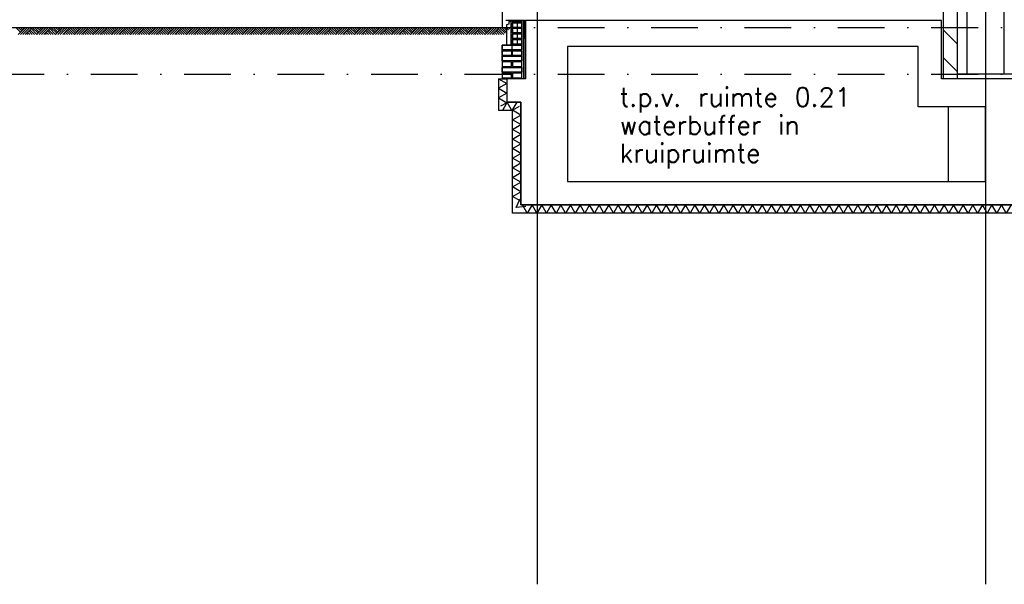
# Model space of a CAD drawing. Extents: x -6882 to 53094, y 98041 to 125706.
# Tile 2 of 15: x 3896 to 14441, y 98041 to 104090. Entities that reach past the tile are written whole.
import ezdxf
from ezdxf.enums import TextEntityAlignment as Align

# ---------------------------------------------------------------- set-up
doc = ezdxf.new("R2010")
doc.units = 0
doc.header["$LTSCALE"] = 1000
doc.header["$MEASUREMENT"] = 0
doc.linetypes.add('DASHDOT', pattern=[1, 0.5, -0.25, 0, -0.25])
for name, color, linetype in [('B02', 7, 'CONTINUOUS'), ('B03', 7, 'CONTINUOUS'), ('B08', 7, 'CONTINUOUS')]:
    doc.layers.add(name, color=color, linetype=linetype)
doc.styles.add('TXT', font='txt.shx')

msp = doc.modelspace()

# ---------------------------------------------------------------- linework, layer by layer
at = {"layer": 'B02', "color": 5, "linetype": 'Continuous'}
for p, q in [((9439.5, 122436.27), (9439.5, 98041)), ((14239.5, 122436.27), (14239.5, 98041))]:
    msp.add_line(p, q, dxfattribs=at)
at = {"layer": 'B02', "color": 5, "linetype": 'DASHDOT'}
for p, q in [((657.71, 104007.32), (49115.71, 104007.32)), ((657.71, 103507.32), (51199.29, 103507.32))]:
    msp.add_line(p, q, dxfattribs=at)
at = {"layer": 'B03', "color": 1, "linetype": 'Continuous'}
for p, q in [((14439.5, 103507.32), (14439.5, 114832.04)), ((14039.5, 108357.32), (14039.5, 103507.32)), ((9064.5, 106258.35), (9064.5, 104007.32)), ((9274.5, 103457.32), (9274.5, 104082.32)), ((9314.5, 103457.32), (9314.5, 104082.32)), ((9024.5, 103457.32), (9024.5, 103117.32)), ((9114.5, 103457.32), (9114.5, 103207.32)), ((9264.59, 103207.32), (9114.5, 103207.32)), ((13839.5, 103147.35), (13839.5, 102357.32)), ((9174.58, 103117.32), (9024.5, 103117.32))]:
    msp.add_line(p, q, dxfattribs=at)
at = {"layer": 'B03', "color": 7, "linetype": 'Continuous'}
for p, q in [((13789.5, 103457.32), (13789.5, 108357.32)), ((13939.5, 103457.32), (13939.5, 108357.32)), ((9174.5, 104082.34), (9174.5, 103817.22)), ((9174.5, 104082.34), (9274.5, 104082.34)), ((9274.5, 104082.34), (9274.5, 103817.22)), ((-6543.71, 104007.32), (9102.29, 104007.32)), ((9064.5, 103707.22), (9064.5, 103817.22)), ((9274.5, 103707.22), (9274.5, 103817.22)), ((9024.5, 103457.32), (9114.5, 103457.32)), ((13939.5, 103457.32), (13789.5, 103457.32)), ((14639.5, 103507.32), (13939.5, 103507.32))]:
    msp.add_line(p, q, dxfattribs=at)
at = {"layer": 'B03', "color": 5, "linetype": 'Continuous'}
for p, q in [((9224.5, 104082.34), (9224.5, 103817.22)), ((9294.5, 103457.32), (9294.5, 104082.32)), ((3856.29, 104007.32), (3906.29, 103957.32)), ((3881.29, 104007.32), (3918.29, 103969.32)), ((3956.29, 104007.32), (3881.29, 103932.32)), ((3906.29, 104007.32), (3931.29, 103982.32)), ((3981.29, 104007.32), (3906.29, 103932.32)), ((3931.29, 104007.32), (3944.29, 103995.32)), ((4006.29, 104007.32), (3931.29, 103932.32)), ((4031.29, 104007.32), (3956.29, 103932.32)), ((4006.29, 103982.32), (4056.29, 103932.32)), ((4018.29, 103995.32), (4081.29, 103932.32)), ((4031.29, 104007.32), (4094.29, 103945.32)), ((4056.29, 104007.32), (4106.29, 103957.32)), ((4081.29, 104007.32), (4118.29, 103969.32)), ((4156.29, 104007.32), (4081.29, 103932.32)), ((4106.29, 104007.32), (4131.29, 103982.32)), ((4181.29, 104007.32), (4106.29, 103932.32)), ((4131.29, 104007.32), (4144.29, 103995.32)), ((4206.29, 104007.32), (4131.29, 103932.32)), ((4231.29, 104007.32), (4156.29, 103932.32)), ((4206.29, 103982.32), (4256.29, 103932.32)), ((4218.29, 103995.32), (4281.29, 103932.32)), ((4231.29, 104007.32), (4294.29, 103945.32)), ((4256.29, 104007.32), (4306.29, 103957.32)), ((4281.29, 104007.32), (4318.29, 103969.32)), ((4356.29, 104007.32), (4281.29, 103932.32)), ((4306.29, 104007.32), (4331.29, 103982.32)), ((4381.29, 104007.32), (4306.29, 103932.32)), ((4331.29, 104007.32), (4344.29, 103995.32)), ((4406.29, 104007.32), (4331.29, 103932.32)), ((4431.29, 104007.32), (4356.29, 103932.32)), ((4406.29, 103982.32), (4456.29, 103932.32)), ((4418.29, 103995.32), (4481.29, 103932.32)), ((4431.29, 104007.32), (4494.29, 103945.32)), ((4456.29, 104007.32), (4506.29, 103957.32)), ((4481.29, 104007.32), (4518.29, 103969.32)), ((4556.29, 104007.32), (4481.29, 103932.32)), ((4506.29, 104007.32), (4531.29, 103982.32)), ((4581.29, 104007.32), (4506.29, 103932.32)), ((4531.29, 104007.32), (4544.29, 103995.32)), ((4606.29, 104007.32), (4531.29, 103932.32)), ((4631.29, 104007.32), (4556.29, 103932.32)), ((4606.29, 103982.32), (4656.29, 103932.32)), ((4618.29, 103995.32), (4681.29, 103932.32)), ((4631.29, 104007.32), (4694.29, 103945.32)), ((4656.29, 104007.32), (4706.29, 103957.32)), ((4681.29, 104007.32), (4718.29, 103969.32)), ((4756.29, 104007.32), (4681.29, 103932.32)), ((4706.29, 104007.32), (4731.29, 103982.32)), ((4781.29, 104007.32), (4706.29, 103932.32)), ((4731.29, 104007.32), (4744.29, 103995.32)), ((4806.29, 104007.32), (4731.29, 103932.32)), ((4831.29, 104007.32), (4756.29, 103932.32)), ((4806.29, 103982.32), (4856.29, 103932.32)), ((4818.29, 103995.32), (4881.29, 103932.32)), ((4831.29, 104007.32), (4894.29, 103945.32)), ((4856.29, 104007.32), (4906.29, 103957.32)), ((4881.29, 104007.32), (4918.29, 103969.32)), ((4956.29, 104007.32), (4881.29, 103932.32)), ((4906.29, 104007.32), (4931.29, 103982.32)), ((4981.29, 104007.32), (4906.29, 103932.32)), ((4931.29, 104007.32), (4944.29, 103995.32)), ((5006.29, 104007.32), (4931.29, 103932.32)), ((5031.29, 104007.32), (4956.29, 103932.32)), ((5006.29, 103982.32), (5056.29, 103932.32)), ((5018.29, 103995.32), (5081.29, 103932.32)), ((5031.29, 104007.32), (5094.29, 103945.32)), ((5056.29, 104007.32), (5106.29, 103957.32)), ((5081.29, 104007.32), (5118.29, 103969.32)), ((5156.29, 104007.32), (5081.29, 103932.32)), ((5106.29, 104007.32), (5131.29, 103982.32)), ((5181.29, 104007.32), (5106.29, 103932.32)), ((5131.29, 104007.32), (5144.29, 103995.32)), ((5206.29, 104007.32), (5131.29, 103932.32)), ((5231.29, 104007.32), (5156.29, 103932.32)), ((5206.29, 103982.32), (5256.29, 103932.32)), ((5218.29, 103995.32), (5281.29, 103932.32)), ((5231.29, 104007.32), (5294.29, 103945.32)), ((5256.29, 104007.32), (5306.29, 103957.32)), ((5281.29, 104007.32), (5318.29, 103969.32)), ((5356.29, 104007.32), (5281.29, 103932.32)), ((5306.29, 104007.32), (5331.29, 103982.32)), ((5381.29, 104007.32), (5306.29, 103932.32)), ((5331.29, 104007.32), (5344.29, 103995.32)), ((5406.29, 104007.32), (5331.29, 103932.32)), ((5431.29, 104007.32), (5356.29, 103932.32)), ((5406.29, 103982.32), (5456.29, 103932.32)), ((5418.29, 103995.32), (5481.29, 103932.32)), ((5431.29, 104007.32), (5494.29, 103945.32)), ((5456.29, 104007.32), (5506.29, 103957.32)), ((5481.29, 104007.32), (5518.29, 103969.32)), ((5556.29, 104007.32), (5481.29, 103932.32)), ((5506.29, 104007.32), (5531.29, 103982.32)), ((5581.29, 104007.32), (5506.29, 103932.32)), ((5531.29, 104007.32), (5544.29, 103995.32)), ((5606.29, 104007.32), (5531.29, 103932.32)), ((5631.29, 104007.32), (5556.29, 103932.32)), ((5606.29, 103982.32), (5656.29, 103932.32)), ((5618.29, 103995.32), (5681.29, 103932.32)), ((5631.29, 104007.32), (5694.29, 103945.32)), ((5656.29, 104007.32), (5706.29, 103957.32)), ((5681.29, 104007.32), (5718.29, 103969.32)), ((5756.29, 104007.32), (5681.29, 103932.32)), ((5706.29, 104007.32), (5731.29, 103982.32)), ((5781.29, 104007.32), (5706.29, 103932.32)), ((5731.29, 104007.32), (5744.29, 103995.32)), ((5806.29, 104007.32), (5731.29, 103932.32)), ((5831.29, 104007.32), (5756.29, 103932.32)), ((5806.29, 103982.32), (5856.29, 103932.32)), ((5818.29, 103995.32), (5881.29, 103932.32)), ((5831.29, 104007.32), (5894.29, 103945.32)), ((5856.29, 104007.32), (5906.29, 103957.32)), ((5881.29, 104007.32), (5918.29, 103969.32)), ((5956.29, 104007.32), (5881.29, 103932.32)), ((5906.29, 104007.32), (5931.29, 103982.32)), ((5981.29, 104007.32), (5906.29, 103932.32)), ((5931.29, 104007.32), (5944.29, 103995.32)), ((6006.29, 104007.32), (5931.29, 103932.32)), ((6031.29, 104007.32), (5956.29, 103932.32)), ((6006.29, 103982.32), (6056.29, 103932.32)), ((6018.29, 103995.32), (6081.29, 103932.32)), ((6031.29, 104007.32), (6094.29, 103945.32)), ((6056.29, 104007.32), (6106.29, 103957.32)), ((6081.29, 104007.32), (6118.29, 103969.32)), ((6156.29, 104007.32), (6081.29, 103932.32)), ((6106.29, 104007.32), (6131.29, 103982.32)), ((6181.29, 104007.32), (6106.29, 103932.32)), ((6131.29, 104007.32), (6144.29, 103995.32)), ((6206.29, 104007.32), (6131.29, 103932.32)), ((6231.29, 104007.32), (6156.29, 103932.32)), ((6206.29, 103982.32), (6256.29, 103932.32)), ((6218.29, 103995.32), (6281.29, 103932.32)), ((6231.29, 104007.32), (6294.29, 103945.32)), ((6256.29, 104007.32), (6306.29, 103957.32)), ((6281.29, 104007.32), (6318.29, 103969.32)), ((6356.29, 104007.32), (6281.29, 103932.32)), ((6306.29, 104007.32), (6331.29, 103982.32)), ((6381.29, 104007.32), (6306.29, 103932.32)), ((6331.29, 104007.32), (6344.29, 103995.32)), ((6406.29, 104007.32), (6331.29, 103932.32)), ((6431.29, 104007.32), (6356.29, 103932.32)), ((6406.29, 103982.32), (6456.29, 103932.32)), ((6418.29, 103995.32), (6481.29, 103932.32)), ((6431.29, 104007.32), (6494.29, 103945.32)), ((6456.29, 104007.32), (6506.29, 103957.32)), ((6481.29, 104007.32), (6518.29, 103969.32)), ((6556.29, 104007.32), (6481.29, 103932.32)), ((6506.29, 104007.32), (6531.29, 103982.32)), ((6581.29, 104007.32), (6506.29, 103932.32)), ((6531.29, 104007.32), (6544.29, 103995.32)), ((6606.29, 104007.32), (6531.29, 103932.32)), ((6631.29, 104007.32), (6556.29, 103932.32)), ((6606.29, 103982.32), (6656.29, 103932.32)), ((6618.29, 103995.32), (6681.29, 103932.32)), ((6631.29, 104007.32), (6694.29, 103945.32)), ((6656.29, 104007.32), (6706.29, 103957.32)), ((6681.29, 104007.32), (6718.29, 103969.32)), ((6756.29, 104007.32), (6681.29, 103932.32)), ((6706.29, 104007.32), (6731.29, 103982.32)), ((6781.29, 104007.32), (6706.29, 103932.32)), ((6731.29, 104007.32), (6744.29, 103995.32)), ((6806.29, 104007.32), (6731.29, 103932.32)), ((6831.29, 104007.32), (6756.29, 103932.32)), ((6806.29, 103982.32), (6856.29, 103932.32)), ((6818.29, 103995.32), (6881.29, 103932.32)), ((6831.29, 104007.32), (6894.29, 103945.32)), ((6856.29, 104007.32), (6906.29, 103957.32)), ((6881.29, 104007.32), (6918.29, 103969.32)), ((6956.29, 104007.32), (6881.29, 103932.32)), ((6906.29, 104007.32), (6931.29, 103982.32)), ((6981.29, 104007.32), (6906.29, 103932.32)), ((6931.29, 104007.32), (6944.29, 103995.32)), ((7006.29, 104007.32), (6931.29, 103932.32)), ((7031.29, 104007.32), (6956.29, 103932.32)), ((7006.29, 103982.32), (7056.29, 103932.32)), ((7018.29, 103995.32), (7081.29, 103932.32)), ((7031.29, 104007.32), (7094.29, 103945.32)), ((7056.29, 104007.32), (7106.29, 103957.32)), ((7081.29, 104007.32), (7118.29, 103969.32)), ((7156.29, 104007.32), (7081.29, 103932.32)), ((7106.29, 104007.32), (7131.29, 103982.32)), ((7181.29, 104007.32), (7106.29, 103932.32)), ((7131.29, 104007.32), (7144.29, 103995.32)), ((7206.29, 104007.32), (7131.29, 103932.32)), ((7231.29, 104007.32), (7156.29, 103932.32)), ((7206.29, 103982.32), (7256.29, 103932.32)), ((7218.29, 103995.32), (7281.29, 103932.32)), ((7231.29, 104007.32), (7294.29, 103945.32)), ((7256.29, 104007.32), (7306.29, 103957.32)), ((7281.29, 104007.32), (7318.29, 103969.32)), ((7356.29, 104007.32), (7281.29, 103932.32)), ((7306.29, 104007.32), (7331.29, 103982.32)), ((7381.29, 104007.32), (7306.29, 103932.32)), ((7331.29, 104007.32), (7344.29, 103995.32)), ((7406.29, 104007.32), (7331.29, 103932.32)), ((7431.29, 104007.32), (7356.29, 103932.32)), ((7406.29, 103982.32), (7456.29, 103932.32)), ((7418.29, 103995.32), (7481.29, 103932.32)), ((7431.29, 104007.32), (7494.29, 103945.32)), ((7456.29, 104007.32), (7506.29, 103957.32)), ((7481.29, 104007.32), (7518.29, 103969.32)), ((7556.29, 104007.32), (7481.29, 103932.32)), ((7506.29, 104007.32), (7531.29, 103982.32)), ((7581.29, 104007.32), (7506.29, 103932.32)), ((7531.29, 104007.32), (7544.29, 103995.32)), ((7606.29, 104007.32), (7531.29, 103932.32)), ((7631.29, 104007.32), (7556.29, 103932.32)), ((7606.29, 103982.32), (7656.29, 103932.32)), ((7618.29, 103995.32), (7681.29, 103932.32)), ((7631.29, 104007.32), (7694.29, 103945.32)), ((7656.29, 104007.32), (7706.29, 103957.32)), ((7681.29, 104007.32), (7718.29, 103969.32)), ((7756.29, 104007.32), (7681.29, 103932.32)), ((7706.29, 104007.32), (7731.29, 103982.32)), ((7781.29, 104007.32), (7706.29, 103932.32)), ((7731.29, 104007.32), (7744.29, 103995.32)), ((7806.29, 104007.32), (7731.29, 103932.32)), ((7831.29, 104007.32), (7756.29, 103932.32)), ((7806.29, 103982.32), (7856.29, 103932.32)), ((7818.29, 103995.32), (7881.29, 103932.32)), ((7831.29, 104007.32), (7894.29, 103945.32)), ((7856.29, 104007.32), (7906.29, 103957.32)), ((7881.29, 104007.32), (7918.29, 103969.32)), ((7956.29, 104007.32), (7881.29, 103932.32)), ((7906.29, 104007.32), (7931.29, 103982.32)), ((7981.29, 104007.32), (7906.29, 103932.32)), ((7931.29, 104007.32), (7944.29, 103995.32)), ((8006.29, 104007.32), (7931.29, 103932.32)), ((8031.29, 104007.32), (7956.29, 103932.32)), ((8006.29, 103982.32), (8056.29, 103932.32)), ((8018.29, 103995.32), (8081.29, 103932.32)), ((8031.29, 104007.32), (8094.29, 103945.32)), ((8056.29, 104007.32), (8106.29, 103957.32)), ((8081.29, 104007.32), (8118.29, 103969.32)), ((8156.29, 104007.32), (8081.29, 103932.32)), ((8106.29, 104007.32), (8131.29, 103982.32)), ((8181.29, 104007.32), (8106.29, 103932.32)), ((8131.29, 104007.32), (8144.29, 103995.32)), ((8206.29, 104007.32), (8131.29, 103932.32)), ((8231.29, 104007.32), (8156.29, 103932.32)), ((8206.29, 103982.32), (8256.29, 103932.32)), ((8218.29, 103995.32), (8281.29, 103932.32)), ((8231.29, 104007.32), (8294.29, 103945.32)), ((8256.29, 104007.32), (8306.29, 103957.32)), ((8281.29, 104007.32), (8318.29, 103969.32)), ((8356.29, 104007.32), (8281.29, 103932.32)), ((8306.29, 104007.32), (8331.29, 103982.32)), ((8381.29, 104007.32), (8306.29, 103932.32)), ((8331.29, 104007.32), (8344.29, 103995.32)), ((8406.29, 104007.32), (8331.29, 103932.32)), ((8431.29, 104007.32), (8356.29, 103932.32)), ((8406.29, 103982.32), (8456.29, 103932.32)), ((8418.29, 103995.32), (8481.29, 103932.32)), ((8431.29, 104007.32), (8494.29, 103945.32)), ((8456.29, 104007.32), (8506.29, 103957.32)), ((8481.29, 104007.32), (8518.29, 103969.32)), ((8556.29, 104007.32), (8481.29, 103932.32)), ((8506.29, 104007.32), (8531.29, 103982.32)), ((8581.29, 104007.32), (8506.29, 103932.32)), ((8531.29, 104007.32), (8544.29, 103995.32)), ((8606.29, 104007.32), (8531.29, 103932.32)), ((8631.29, 104007.32), (8556.29, 103932.32)), ((8606.29, 103982.32), (8656.29, 103932.32)), ((8618.29, 103995.32), (8681.29, 103932.32)), ((8631.29, 104007.32), (8694.29, 103945.32)), ((8656.29, 104007.32), (8706.29, 103957.32)), ((8681.29, 104007.32), (8718.29, 103969.32)), ((8756.29, 104007.32), (8681.29, 103932.32)), ((8706.29, 104007.32), (8731.29, 103982.32)), ((8781.29, 104007.32), (8706.29, 103932.32)), ((8731.29, 104007.32), (8744.29, 103995.32)), ((8806.29, 104007.32), (8731.29, 103932.32)), ((8831.29, 104007.32), (8756.29, 103932.32)), ((8806.29, 103982.32), (8856.29, 103932.32)), ((8818.29, 103995.32), (8881.29, 103932.32)), ((8831.29, 104007.32), (8894.29, 103945.32)), ((8856.29, 104007.32), (8906.29, 103957.32)), ((8881.29, 104007.32), (8918.29, 103969.32)), ((8956.29, 104007.32), (8881.29, 103932.32)), ((8906.29, 104007.32), (8931.29, 103982.32)), ((8981.29, 104007.32), (8906.29, 103932.32)), ((8931.29, 104007.32), (8944.29, 103995.32)), ((9006.29, 104007.32), (8931.29, 103932.32)), ((9031.29, 104007.32), (8956.29, 103932.32)), ((9006.29, 103982.32), (9056.29, 103932.32)), ((9018.29, 103995.32), (9081.29, 103932.32)), ((9031.29, 104007.32), (9094.29, 103945.32)), ((9056.29, 104007.32), (9106.29, 103957.32)), ((9081.29, 104007.32), (9118.29, 103969.32)), ((9106.29, 104007.32), (9131.29, 103982.32)), ((9131.29, 104007.32), (9144.29, 103995.32)), ((13939.5, 103829.05), (13789.5, 103979.05)), ((3968.29, 103945.32), (3981.29, 103932.32)), ((3981.29, 103957.32), (4006.29, 103932.32)), ((3994.29, 103969.32), (4031.29, 103932.32)), ((4168.29, 103945.32), (4181.29, 103932.32)), ((4181.29, 103957.32), (4206.29, 103932.32)), ((4194.29, 103969.32), (4231.29, 103932.32)), ((4368.29, 103945.32), (4381.29, 103932.32)), ((4381.29, 103957.32), (4406.29, 103932.32)), ((4394.29, 103969.32), (4431.29, 103932.32)), ((4568.29, 103945.32), (4581.29, 103932.32)), ((4581.29, 103957.32), (4606.29, 103932.32)), ((4594.29, 103969.32), (4631.29, 103932.32)), ((4768.29, 103945.32), (4781.29, 103932.32)), ((4781.29, 103957.32), (4806.29, 103932.32)), ((4794.29, 103969.32), (4831.29, 103932.32)), ((4968.29, 103945.32), (4981.29, 103932.32)), ((4981.29, 103957.32), (5006.29, 103932.32)), ((4994.29, 103969.32), (5031.29, 103932.32)), ((5168.29, 103945.32), (5181.29, 103932.32)), ((5181.29, 103957.32), (5206.29, 103932.32)), ((5194.29, 103969.32), (5231.29, 103932.32)), ((5368.29, 103945.32), (5381.29, 103932.32)), ((5381.29, 103957.32), (5406.29, 103932.32)), ((5394.29, 103969.32), (5431.29, 103932.32)), ((5568.29, 103945.32), (5581.29, 103932.32)), ((5581.29, 103957.32), (5606.29, 103932.32)), ((5594.29, 103969.32), (5631.29, 103932.32)), ((5768.29, 103945.32), (5781.29, 103932.32)), ((5781.29, 103957.32), (5806.29, 103932.32)), ((5794.29, 103969.32), (5831.29, 103932.32)), ((5968.29, 103945.32), (5981.29, 103932.32)), ((5981.29, 103957.32), (6006.29, 103932.32)), ((5994.29, 103969.32), (6031.29, 103932.32)), ((6168.29, 103945.32), (6181.29, 103932.32)), ((6181.29, 103957.32), (6206.29, 103932.32)), ((6194.29, 103969.32), (6231.29, 103932.32)), ((6368.29, 103945.32), (6381.29, 103932.32)), ((6381.29, 103957.32), (6406.29, 103932.32)), ((6394.29, 103969.32), (6431.29, 103932.32)), ((6568.29, 103945.32), (6581.29, 103932.32)), ((6581.29, 103957.32), (6606.29, 103932.32)), ((6594.29, 103969.32), (6631.29, 103932.32)), ((6768.29, 103945.32), (6781.29, 103932.32)), ((6781.29, 103957.32), (6806.29, 103932.32)), ((6794.29, 103969.32), (6831.29, 103932.32)), ((6968.29, 103945.32), (6981.29, 103932.32)), ((6981.29, 103957.32), (7006.29, 103932.32)), ((6994.29, 103969.32), (7031.29, 103932.32)), ((7168.29, 103945.32), (7181.29, 103932.32)), ((7181.29, 103957.32), (7206.29, 103932.32)), ((7194.29, 103969.32), (7231.29, 103932.32)), ((7368.29, 103945.32), (7381.29, 103932.32)), ((7381.29, 103957.32), (7406.29, 103932.32)), ((7394.29, 103969.32), (7431.29, 103932.32)), ((7568.29, 103945.32), (7581.29, 103932.32)), ((7581.29, 103957.32), (7606.29, 103932.32)), ((7594.29, 103969.32), (7631.29, 103932.32)), ((7768.29, 103945.32), (7781.29, 103932.32)), ((7781.29, 103957.32), (7806.29, 103932.32)), ((7794.29, 103969.32), (7831.29, 103932.32)), ((7968.29, 103945.32), (7981.29, 103932.32)), ((7981.29, 103957.32), (8006.29, 103932.32)), ((7994.29, 103969.32), (8031.29, 103932.32)), ((8168.29, 103945.32), (8181.29, 103932.32)), ((8181.29, 103957.32), (8206.29, 103932.32)), ((8194.29, 103969.32), (8231.29, 103932.32)), ((8368.29, 103945.32), (8381.29, 103932.32)), ((8381.29, 103957.32), (8406.29, 103932.32)), ((8394.29, 103969.32), (8431.29, 103932.32)), ((8568.29, 103945.32), (8581.29, 103932.32)), ((8581.29, 103957.32), (8606.29, 103932.32)), ((8594.29, 103969.32), (8631.29, 103932.32)), ((8768.29, 103945.32), (8781.29, 103932.32)), ((8781.29, 103957.32), (8806.29, 103932.32)), ((8794.29, 103969.32), (8831.29, 103932.32)), ((8968.29, 103945.32), (8981.29, 103932.32)), ((8981.29, 103957.32), (9006.29, 103932.32)), ((8994.29, 103969.32), (9031.29, 103932.32)), ((9169.5, 103707.22), (9169.5, 103817.22)), ((13939.5, 103531.23), (13789.5, 103681.23)), ((9116.99, 103207.32), (9069.5, 103124.01))]:
    msp.add_line(p, q, dxfattribs=at)
at = {"layer": 'B03', "color": 2, "linetype": 'Continuous'}
for p, q in [((9314.5, 103707.32), (9314.5, 104082.32)), ((13769.5, 104082.32), (9314.5, 104082.32)), ((9314.5, 104082.32), (9314.5, 103457.32)), ((13769.5, 103457.32), (13769.5, 104082.32)), ((13519.5, 103802.32), (9764.5, 103802.32)), ((9764.5, 103802.32), (9764.5, 102357.32)), ((13519.5, 103157.32), (13519.5, 103802.32)), ((9314.5, 103457.32), (9114.5, 103457.32)), ((9114.5, 103457.32), (9114.5, 103207.32)), ((14639.5, 103457.32), (13769.5, 103457.32)), ((9114.5, 103207.32), (9264.5, 103207.32)), ((9264.5, 103207.32), (9264.5, 102107.32)), ((14239.5, 103157.32), (13519.5, 103157.32)), ((14239.5, 102357.32), (14239.5, 103157.32)), ((9764.5, 102357.32), (14239.5, 102357.32)), ((9264.5, 102107.32), (14639.5, 102107.32))]:
    msp.add_line(p, q, dxfattribs=at)
at = {"layer": 'B03', "color": 7, "linetype": 'Continuous'}
msp.add_lwpolyline([(9274.5, 103457.32), (9274.5, 104082.32), (9174.5, 104082.32), (9174.5, 103817.32), (9064.5, 103817.32), (9064.5, 103457.32)], dxfattribs=at)
at = {"layer": 'B03', "color": 34, "linetype": 'Continuous'}
msp.add_lwpolyline([(9102.29, 104085.35), (9303.29, 104085.35), (9303.29, 103884.35)], dxfattribs=at)
at = {"layer": 'B03', "color": 1, "linetype": 'Continuous'}
for points in [[(9174.5, 104082.32), (9274.5, 104082.32), (9274.5, 104067.32), (9174.5, 104067.32)], [(9174.5, 104057.32), (9274.5, 104057.32), (9274.5, 104007.32), (9174.5, 104007.32)], [(9174.5, 103997.32), (9274.5, 103997.32), (9274.5, 103947.32), (9174.5, 103947.32)], [(9174.5, 103937.32), (9274.5, 103937.32), (9274.5, 103887.32), (9174.5, 103887.32)], [(9174.5, 103877.32), (9274.5, 103877.32), (9274.5, 103827.32), (9174.5, 103827.32)], [(9064.5, 103817.32), (9274.5, 103817.32), (9274.5, 103767.32), (9064.5, 103767.32)], [(9064.5, 103757.32), (9164.5, 103757.32), (9164.5, 103707.32), (9064.5, 103707.32)], [(9064.5, 103697.32), (9274.5, 103697.32), (9274.5, 103647.32), (9064.5, 103647.32)], [(9174.5, 103757.32), (9274.5, 103757.32), (9274.5, 103707.32), (9174.5, 103707.32)], [(9064.5, 103587.32), (9164.5, 103587.32), (9164.5, 103637.32), (9064.5, 103637.32)], [(9064.5, 103577.32), (9274.5, 103577.32), (9274.5, 103527.32), (9064.5, 103527.32)], [(9174.5, 103587.32), (9274.5, 103587.32), (9274.5, 103637.32), (9174.5, 103637.32)], [(9064.5, 103467.32), (9164.5, 103467.32), (9164.5, 103517.32), (9064.5, 103517.32)], [(9174.5, 103467.32), (9274.5, 103467.32), (9274.5, 103517.32), (9174.5, 103517.32)]]:
    msp.add_lwpolyline(points, close=True, dxfattribs=at)
at = {"layer": 'B03', "color": 2, "linetype": 'Continuous'}
msp.add_lwpolyline([(9110.5, 104034.78), (9110.5, 103820.7), (9160.5, 103820.7), (9160.5, 104070.7), (9135.28, 104070.7), (9133.28, 104041.55)], close=True, dxfattribs=at)
at = {"layer": 'B03', "color": 5, "linetype": 'Continuous'}
for points in [[(9024.5, 103457.32), (9114.5, 103406.02), (9024.5, 103354.72)], [(9024.5, 103354.72), (9114.5, 103303.42), (9024.5, 103252.12)], [(9024.5, 103252.12), (9114.5, 103200.82), (9046.95, 103162.32)], [(9219.59, 103207.32), (9168.29, 103117.32), (9116.99, 103207.32)], [(9264.58, 103067.81), (9174.58, 103119.12), (9250.38, 103162.32)], [(9264.57, 102965.21), (9174.57, 103016.52), (9264.58, 103067.81)], [(9264.56, 102862.61), (9174.57, 102913.92), (9264.57, 102965.21)], [(9264.55, 102760.01), (9174.56, 102811.32), (9264.56, 102862.61)], [(9264.55, 102657.41), (9174.55, 102708.72), (9264.55, 102760.01)], [(9264.54, 102554.81), (9174.54, 102606.12), (9264.55, 102657.41)], [(9264.53, 102452.21), (9174.53, 102503.52), (9264.54, 102554.81)], [(9264.52, 102349.61), (9174.52, 102400.92), (9264.53, 102452.21)], [(9264.51, 102247.01), (9174.52, 102298.32), (9264.52, 102349.61)], [(9264.5, 102144.41), (9174.51, 102195.72), (9264.51, 102247.01)], [(9317.05, 102089.31), (9214.27, 102076.38), (9255.51, 102171.41)], [(9383.64, 102107.32), (9332.34, 102017.32), (9281.04, 102107.32)], [(9486.24, 102107.32), (9434.94, 102017.32), (9383.64, 102107.32)], [(9588.84, 102107.32), (9537.54, 102017.32), (9486.24, 102107.32)], [(9691.44, 102107.32), (9640.14, 102017.32), (9588.84, 102107.32)], [(9794.04, 102107.32), (9742.74, 102017.32), (9691.44, 102107.32)], [(9896.64, 102107.32), (9845.34, 102017.32), (9794.04, 102107.32)], [(9999.24, 102107.32), (9947.94, 102017.32), (9896.64, 102107.32)], [(10101.84, 102107.32), (10050.54, 102017.32), (9999.24, 102107.32)], [(10204.44, 102107.32), (10153.14, 102017.32), (10101.84, 102107.32)], [(10307.04, 102107.32), (10255.74, 102017.32), (10204.44, 102107.32)], [(10409.64, 102107.32), (10358.34, 102017.32), (10307.04, 102107.32)], [(10512.24, 102107.32), (10460.94, 102017.32), (10409.64, 102107.32)], [(10614.84, 102107.32), (10563.54, 102017.32), (10512.24, 102107.32)], [(10717.44, 102107.32), (10666.14, 102017.32), (10614.84, 102107.32)], [(10820.04, 102107.32), (10768.74, 102017.32), (10717.44, 102107.32)], [(10922.64, 102107.32), (10871.34, 102017.32), (10820.04, 102107.32)], [(11025.24, 102107.32), (10973.94, 102017.32), (10922.64, 102107.32)], [(11127.84, 102107.32), (11076.54, 102017.32), (11025.24, 102107.32)], [(11230.44, 102107.32), (11179.14, 102017.32), (11127.84, 102107.32)], [(11333.04, 102107.32), (11281.74, 102017.32), (11230.44, 102107.32)], [(11435.64, 102107.32), (11384.34, 102017.32), (11333.04, 102107.32)], [(11538.24, 102107.32), (11486.94, 102017.32), (11435.64, 102107.32)], [(11640.84, 102107.32), (11589.54, 102017.32), (11538.24, 102107.32)], [(11743.44, 102107.32), (11692.14, 102017.32), (11640.84, 102107.32)], [(11846.04, 102107.32), (11794.74, 102017.32), (11743.44, 102107.32)], [(11948.64, 102107.32), (11897.34, 102017.32), (11846.04, 102107.32)], [(12051.24, 102107.32), (11999.94, 102017.32), (11948.64, 102107.32)], [(12153.84, 102107.32), (12102.54, 102017.32), (12051.24, 102107.32)], [(12256.44, 102107.32), (12205.14, 102017.32), (12153.84, 102107.32)], [(12359.04, 102107.32), (12307.74, 102017.32), (12256.44, 102107.32)], [(12461.64, 102107.32), (12410.34, 102017.32), (12359.04, 102107.32)], [(12564.24, 102107.32), (12512.94, 102017.32), (12461.64, 102107.32)], [(12666.84, 102107.32), (12615.54, 102017.32), (12564.24, 102107.32)], [(12769.44, 102107.32), (12718.14, 102017.32), (12666.84, 102107.32)], [(12872.04, 102107.32), (12820.74, 102017.32), (12769.44, 102107.32)], [(12974.64, 102107.32), (12923.34, 102017.32), (12872.04, 102107.32)], [(13077.24, 102107.32), (13025.94, 102017.32), (12974.64, 102107.32)], [(13179.84, 102107.32), (13128.54, 102017.32), (13077.24, 102107.32)], [(13282.44, 102107.32), (13231.14, 102017.32), (13179.84, 102107.32)], [(13385.04, 102107.32), (13333.74, 102017.32), (13282.44, 102107.32)], [(13487.64, 102107.32), (13436.34, 102017.32), (13385.04, 102107.32)], [(13590.24, 102107.32), (13538.94, 102017.32), (13487.64, 102107.32)], [(13692.84, 102107.32), (13641.54, 102017.32), (13590.24, 102107.32)], [(13795.44, 102107.32), (13744.14, 102017.32), (13692.84, 102107.32)], [(13898.04, 102107.32), (13846.74, 102017.32), (13795.44, 102107.32)], [(14000.64, 102107.32), (13949.34, 102017.32), (13898.04, 102107.32)], [(14103.24, 102107.32), (14051.94, 102017.32), (14000.64, 102107.32)], [(14205.84, 102107.32), (14154.54, 102017.32), (14103.24, 102107.32)], [(14308.44, 102107.32), (14257.14, 102017.32), (14205.84, 102107.32)], [(14411.04, 102107.32), (14359.74, 102017.32), (14308.44, 102107.32)], [(14513.64, 102107.32), (14462.34, 102017.32), (14411.04, 102107.32)]]:
    msp.add_lwpolyline(points, dxfattribs=at)
at = {"layer": 'B03', "color": 1, "linetype": 'Continuous'}
for points in [[(14639.5, 103107.32), (14639.5, 102107.32), (9264.5, 102107.32), (9264.59, 103207.32)], [(14729.5, 103017.32), (14729.5, 102017.32), (9174.49, 102017.32), (9174.58, 103117.32)]]:
    msp.add_lwpolyline(points, dxfattribs=at)

# ---------------------------------------------------------------- texts
at = {"layer": 'B08', "color": 7, "linetype": 'Continuous', "style": 'TXT'}
for s, p in [('t.p.v. ruimte 0.21', (10321.29, 103361.35)), ('waterbuffer in', (10321.29, 103061.35)), ('kruipruimte', (10321.29, 102761.35))]:
    msp.add_text(s, height=200, dxfattribs=at).set_placement(p, align=Align.TOP_LEFT)

doc.saveas('drawing.dxf')
